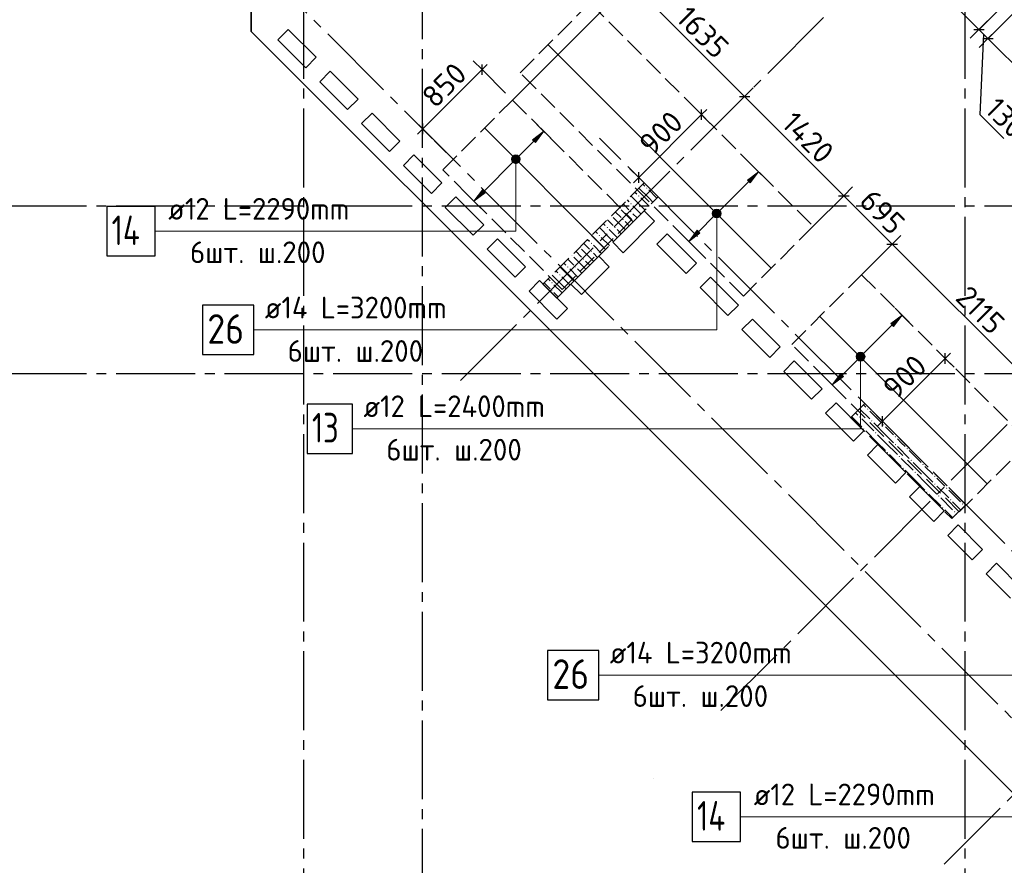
# Model space of a CAD drawing. Header units: millimetres. Extents: x 40580 to 1930067, y -240640 to 81020.
# Tile 219 of 256: x 720445 to 730423, y -228000 to -219433. Entities that reach past the tile are written whole.
import ezdxf

# ---------------------------------------------------------------- set-up
doc = ezdxf.new("R2010")
doc.units = ezdxf.units.MM
for name, pattern in [('______2', [270, 200, -70]), ('______5', [1100, 800, -100, 100, -100]), ('CENTER', [2, 1.25, -0.25, 0.25, -0.25])]:
    doc.linetypes.add(name, pattern=pattern)
for name, color, linetype, lineweight in [('Standard', 7, 'Continuous', 25), ('ДОП Верх по Х', 7, 'Continuous', 25), ('ЖБ Перекрытие верхний уровень', 7, 'Continuous', 35), ('ОСИ', 7, 'CENTER', 15), ('Позиционная метка номер позиции', 7, 'Continuous', 13), ('Примечания', 7, 'Continuous', 13)]:
    doc.layers.add(name, color=color, linetype=linetype, lineweight=lineweight)
doc.layers.add('ЖБ Пилон', color=7, linetype='______2', lineweight=13, true_color=0xa0a0a0)
doc.styles.add('ISOCPEUR', font='isocpeur.ttf')

msp = doc.modelspace()

# ---------------------------------------------------------------- hatches: boundary and pattern name
at = {"layer": 'ДОП Верх по Х', "linetype": 'Continuous', "lineweight": 13, "transparency": 33554687}
for points in [[(725671, -220676.8), (725755.9, -220563.7), (725642.7, -220648.5)], [(725437, -220837), (725499.5, -220873), (725446.5, -220820)], [(725437, -220856.1), (725482.6, -220882.6), (725437, -220837)], [(725437, -220837), (725482.6, -220882.6), (725499.5, -220873)], [(725463.5, -220882.6), (725437, -220856.1), (725446.5, -220873)], [(725437, -220856.1), (725463.5, -220882.6), (725482.6, -220882.6)], [(725446.5, -220820), (725509.1, -220856.1), (725463.5, -220810.4)], [(725446.5, -220820), (725499.5, -220873), (725509.1, -220856.1)], [(725463.5, -220810.4), (725509.1, -220856.1), (725509.1, -220837)], [(725463.5, -220810.4), (725509.1, -220837), (725482.6, -220810.4)], [(725482.6, -220810.4), (725509.1, -220837), (725499.5, -220820)], [(727847.7, -221085.8), (727932.6, -220972.6), (727819.4, -221057.5)], [(727472.3, -221387.3), (727534.8, -221423.4), (727481.8, -221370.4)], [(727472.3, -221406.4), (727517.9, -221432.9), (727472.3, -221387.3)], [(727472.3, -221387.3), (727517.9, -221432.9), (727534.8, -221423.4)], [(727481.8, -221370.4), (727544.4, -221406.4), (727498.8, -221360.8)], [(727481.8, -221370.4), (727534.8, -221423.4), (727544.4, -221406.4)], [(727498.8, -221360.8), (727544.4, -221406.4), (727544.4, -221387.3)], [(727498.8, -221360.8), (727544.4, -221387.3), (727517.9, -221360.8)], [(727517.9, -221360.8), (727544.4, -221387.3), (727534.8, -221370.4)], [(727498.8, -221432.9), (727472.3, -221406.4), (727481.8, -221423.4)], [(727472.3, -221406.4), (727498.8, -221432.9), (727517.9, -221432.9)], [(729301.6, -222539.6), (729386.4, -222426.5), (729273.3, -222511.3)], [(728926.1, -222841.2), (728988.7, -222877.3), (728935.7, -222824.2)], [(728926.1, -222860.3), (728971.7, -222886.8), (728926.1, -222841.2)], [(728926.1, -222841.2), (728971.7, -222886.8), (728988.7, -222877.3)], [(728952.6, -222886.8), (728926.1, -222860.3), (728935.7, -222877.3)], [(728926.1, -222860.3), (728952.6, -222886.8), (728971.7, -222886.8)], [(728935.7, -222824.2), (728998.2, -222860.3), (728952.6, -222814.7)], [(728935.7, -222824.2), (728988.7, -222877.3), (728998.2, -222860.3)], [(728952.6, -222814.7), (728998.2, -222860.3), (728998.2, -222841.2)], [(728952.6, -222814.7), (728998.2, -222841.2), (728971.7, -222814.7)], [(728971.7, -222814.7), (728998.2, -222841.2), (728988.7, -222824.2)]]:
    msp.add_hatch(color=7, dxfattribs=at).paths.add_polyline_path(points)
for points in [[(725161.9, -221185.9), (725048.7, -221270.8), (725133.6, -221157.6)], [(727338.6, -221594.9), (727225.5, -221679.7), (727310.3, -221566.6)], [(728792.5, -223048.7), (728679.3, -223133.6), (728764.2, -223020.5)]]:
    msp.add_hatch(color=7, dxfattribs=at).paths.add_polyline_path(points, flags=16)
at = {"layer": 'ЖБ Пилон', "linetype": 'Continuous', "lineweight": -3, "transparency": 33554687}
for points in [[(726792.8, -221138.2), (726799.3, -221131.7), (726805.8, -221138.2), (726799.3, -221144.7)], [(726632.8, -221298.2), (726639.3, -221291.7), (726645.8, -221298.2), (726639.3, -221304.7)], [(726712.8, -221218.2), (726719.3, -221211.7), (726725.8, -221218.2), (726719.3, -221224.7)], [(726523.9, -221336.3), (726525.8, -221338.2), (726519.3, -221344.7), (726517.4, -221342.8)], [(726632.8, -221378.2), (726639.3, -221371.7), (726645.8, -221378.2), (726639.3, -221384.7)], [(726443.9, -221416.3), (726445.8, -221418.2), (726439.3, -221424.7), (726437.4, -221422.8)], [(726552.7, -221458.2), (726559.3, -221451.7), (726565.8, -221458.2), (726559.3, -221464.7)], [(726392.8, -221538.2), (726399.3, -221531.7), (726405.8, -221538.2), (726399.3, -221544.7)], [(726472.8, -221538.2), (726479.3, -221531.7), (726485.8, -221538.2), (726479.3, -221544.7)], [(726232.8, -221698.2), (726239.3, -221691.7), (726245.8, -221698.2), (726239.3, -221704.7)], [(726312.8, -221618.2), (726319.3, -221611.7), (726325.8, -221618.2), (726319.3, -221624.7)], [(726123.9, -221736.3), (726125.8, -221738.2), (726119.3, -221744.7), (726117.4, -221742.8)], [(726232.8, -221778.2), (726239.3, -221771.7), (726245.8, -221778.2), (726239.3, -221784.7)], [(726043.9, -221816.3), (726045.8, -221818.2), (726039.3, -221824.7), (726037.4, -221822.8)], [(726152.8, -221858.2), (726159.3, -221851.7), (726165.8, -221858.2), (726159.3, -221864.7)], [(725992.8, -221938.2), (725999.3, -221931.7), (726005.8, -221938.2), (725999.3, -221944.7)], [(726072.8, -221938.2), (726079.3, -221931.7), (726085.8, -221938.2), (726079.3, -221944.7)], [(725832.8, -222098.2), (725839.3, -222091.7), (725845.8, -222098.2), (725839.3, -222104.7)], [(725912.8, -222018.2), (725919.3, -222011.7), (725925.8, -222018.2), (725919.3, -222024.7)], [(725832.8, -222178.2), (725839.3, -222171.7), (725845.8, -222178.2), (725839.3, -222184.7)], [(729032.8, -223378.2), (729039.3, -223371.7), (729045.8, -223378.2), (729039.3, -223384.7)], [(728952.8, -223458.2), (728959.3, -223451.7), (728965.8, -223458.2), (728959.3, -223464.7)], [(729072.8, -223498.2), (729079.3, -223491.7), (729085.8, -223498.2), (729079.3, -223504.7)], [(728992.8, -223578.2), (728999.3, -223571.7), (729005.8, -223578.2), (728999.3, -223584.7)], [(729192.8, -223538.2), (729199.3, -223531.7), (729205.8, -223538.2), (729199.3, -223544.7)], [(729112.8, -223618.2), (729119.3, -223611.7), (729125.8, -223618.2), (729119.3, -223624.7)], [(729312.8, -223658.2), (729319.3, -223651.7), (729325.8, -223658.2), (729319.3, -223664.7)], [(729312.8, -223738.2), (729319.3, -223731.7), (729325.8, -223738.2), (729319.3, -223744.7)], [(729432.8, -223778.2), (729439.3, -223771.7), (729445.8, -223778.2), (729439.3, -223784.7)], [(729232.8, -223818.2), (729239.3, -223811.7), (729245.8, -223818.2), (729239.3, -223824.7)], [(729352.8, -223858.2), (729359.3, -223851.7), (729365.8, -223858.2), (729359.3, -223864.7)], [(729472.8, -223898.2), (729479.3, -223891.7), (729485.8, -223898.2), (729479.3, -223904.7)], [(729392.8, -223978.2), (729399.3, -223971.7), (729405.8, -223978.2), (729399.3, -223984.7)], [(729592.8, -223938.2), (729599.3, -223931.7), (729605.8, -223938.2), (729599.3, -223944.7)], [(729512.8, -224018.2), (729519.3, -224011.7), (729525.8, -224018.2), (729519.3, -224024.7)], [(729712.8, -224058.2), (729719.3, -224051.7), (729725.8, -224058.2), (729719.3, -224064.7)], [(729712.8, -224138.2), (729719.3, -224131.7), (729725.8, -224138.2), (729719.3, -224144.7)], [(729832.8, -224178.2), (729839.3, -224171.7), (729845.8, -224178.2), (729839.3, -224184.7)], [(729632.8, -224218.2), (729639.3, -224211.7), (729645.8, -224218.2), (729639.3, -224224.7)], [(729752.8, -224258.2), (729759.3, -224251.7), (729765.8, -224258.2), (729759.3, -224264.7)], [(729872.8, -224298.2), (729879.3, -224291.7), (729885.8, -224298.2), (729879.3, -224304.7)], [(729792.8, -224378.2), (729799.3, -224371.7), (729805.8, -224378.2), (729799.3, -224384.7)], [(729992.8, -224338.2), (729999.3, -224331.7), (730005.8, -224338.2), (729999.3, -224344.7)], [(729912.8, -224418.2), (729919.3, -224411.7), (729925.8, -224418.2), (729919.3, -224424.7)]]:
    msp.add_hatch(color=7, dxfattribs=at).paths.add_polyline_path(points, flags=16)
at = {"layer": 'Позиционная метка номер позиции', "linetype": 'Continuous', "lineweight": 13, "transparency": 33554687}
for points in [[(725450.5, -220807.8), (725495.5, -220807.8), (725473, -220801.5)], [(725511.7, -220824), (725434.3, -220824), (725428, -220846.5)], [(725511.7, -220824), (725428, -220846.5), (725518, -220846.5)], [(725518, -220846.5), (725428, -220846.5), (725434.3, -220869)], [(725495.5, -220807.8), (725450.5, -220807.8), (725434.3, -220824)], [(725495.5, -220807.8), (725434.3, -220824), (725511.7, -220824)], [(725518, -220846.5), (725434.3, -220869), (725511.7, -220869)], [(725511.7, -220869), (725434.3, -220869), (725450.5, -220885.2)], [(725511.7, -220869), (725450.5, -220885.2), (725495.5, -220885.2)], [(725495.5, -220885.2), (725450.5, -220885.2), (725473, -220891.5)], [(727547, -221374.4), (727469.6, -221374.4), (727463.3, -221396.9)], [(727547, -221374.4), (727463.3, -221396.9), (727553.3, -221396.9)], [(727553.3, -221396.9), (727463.3, -221396.9), (727469.6, -221419.4)], [(727530.8, -221358.2), (727485.8, -221358.2), (727469.6, -221374.4)], [(727530.8, -221358.2), (727469.6, -221374.4), (727547, -221374.4)], [(727553.3, -221396.9), (727469.6, -221419.4), (727547, -221419.4)], [(727485.8, -221358.2), (727530.8, -221358.2), (727508.3, -221351.9)], [(727547, -221419.4), (727469.6, -221419.4), (727485.8, -221435.6)], [(727547, -221419.4), (727485.8, -221435.6), (727530.8, -221435.6)], [(727530.8, -221435.6), (727485.8, -221435.6), (727508.3, -221441.9)], [(729005.1, -222824), (728927.7, -222824), (728921.4, -222846.5)], [(729005.1, -222824), (728921.4, -222846.5), (729011.4, -222846.5)], [(729011.4, -222846.5), (728921.4, -222846.5), (728927.7, -222869)], [(728988.9, -222807.8), (728943.9, -222807.8), (728927.7, -222824)], [(728988.9, -222807.8), (728927.7, -222824), (729005.1, -222824)], [(729011.4, -222846.5), (728927.7, -222869), (729005.1, -222869)], [(729005.1, -222869), (728927.7, -222869), (728943.9, -222885.2)], [(728943.9, -222807.8), (728988.9, -222807.8), (728966.4, -222801.5)], [(729005.1, -222869), (728943.9, -222885.2), (728988.9, -222885.2)], [(728988.9, -222885.2), (728943.9, -222885.2), (728966.4, -222891.5)]]:
    msp.add_hatch(color=7, dxfattribs=at).paths.add_polyline_path(points)

# ---------------------------------------------------------------- linework, layer by layer
at = {"layer": 'Standard', "color": 7, "linetype": 'Continuous', "lineweight": -3, "transparency": 33554687}
for p, q in [((729317.3, -218684.2), (730165.8, -219532.8)), ((726633.5, -219052.9), (727791.1, -220210.4)), ((730165.8, -219532.8), (730257.7, -219624.7)), ((730211.8, -219578.7), (730176.4, -220391.9)), ((730257.7, -219624.7), (732308.3, -221675.3)), ((725130.3, -219938.1), (725183.3, -219885.1)), ((724529.3, -220539.1), (725130.3, -219938.1)), ((727791.1, -220210.4), (728796.4, -221215.7)), ((726718.2, -221031.1), (727354.6, -220394.7)), ((727354.6, -220394.7), (727407.7, -220341.7)), ((730176.4, -220391.9), (730419.7, -220635.2)), ((724529.3, -220539.1), (724476.2, -220592.2)), ((726718.2, -221031.1), (726665.2, -221084.1)), ((728796.4, -221215.7), (729286.6, -221706)), ((729286.6, -221706), (730782.1, -223201.5)), ((729188.4, -223501.2), (729824.8, -222864.8)), ((729824.8, -222864.8), (729877.8, -222811.8)), ((729188.4, -223501.2), (729135.4, -223554.3))]:
    msp.add_line(p, q, dxfattribs=at)
at = {"layer": 'Standard', "color": 251, "linetype": 'Continuous', "lineweight": -3, "true_color": 0x656565, "transparency": 33554687}
for p, q in [((726633.5, -219052.9), (725439.3, -220247.1)), ((730165.8, -219532.8), (730254.2, -219444.4)), ((730165.8, -219532.8), (730077.4, -219621.1)), ((730257.7, -219624.7), (730346.1, -219536.3)), ((730257.7, -219624.7), (730169.3, -219713.1)), ((725130.3, -219938.1), (725041.9, -219849.7)), ((725130.3, -219938.1), (725218.7, -220026.5)), ((725130.3, -219938.1), (725368.6, -220176.4)), ((727791.1, -220210.4), (727879.5, -220122)), ((727791.1, -220210.4), (727480.7, -220520.8)), ((727791.1, -220210.4), (727702.7, -220298.8)), ((727354.6, -220394.7), (727266.3, -220306.3)), ((727354.6, -220394.7), (727443, -220483.1)), ((727354.6, -220394.7), (727354.6, -220394.7)), ((724529.3, -220539.1), (724440.9, -220450.8)), ((724529.3, -220539.1), (724617.6, -220627.5)), ((724529.3, -220539.1), (724767.6, -220777.5)), ((726718.2, -221031.1), (726629.9, -220942.7)), ((726718.2, -221031.1), (726806.6, -221119.5)), ((726718.2, -221031.1), (726718.2, -221031.1)), ((728796.4, -221215.7), (728884.7, -221127.3)), ((728796.4, -221215.7), (728486, -221526.1)), ((728796.4, -221215.7), (728708, -221304.1)), ((729286.6, -221706), (729375, -221617.6)), ((729286.6, -221706), (728976.3, -222016.3)), ((729286.6, -221706), (729198.2, -221794.3)), ((729824.8, -222864.8), (729736.4, -222776.4)), ((729824.8, -222864.8), (729913.2, -222953.2)), ((729824.8, -222864.8), (729824.8, -222864.8)), ((729188.4, -223501.2), (729100, -223412.8)), ((729188.4, -223501.2), (729276.8, -223589.6)), ((729188.4, -223501.2), (729188.4, -223501.2))]:
    msp.add_line(p, q, dxfattribs=at)
at = {"layer": 'Standard', "color": 7, "linetype": 'Continuous', "lineweight": 25, "transparency": 33554687}
for p, q in [((730112.8, -219532.8), (730218.8, -219532.8)), ((730204.7, -219624.7), (730310.8, -219624.7)), ((725130.3, -219991.1), (725130.3, -219885.1)), ((727738.1, -220210.4), (727844.1, -220210.4)), ((727354.6, -220447.7), (727354.6, -220341.7)), ((724529.3, -220592.2), (724529.3, -220486.1)), ((726718.2, -221084.1), (726718.2, -220978)), ((728743.3, -221215.7), (728849.4, -221215.7)), ((729233.6, -221706), (729339.6, -221706)), ((729824.8, -222917.9), (729824.8, -222811.8)), ((729188.4, -223554.3), (729188.4, -223448.2))]:
    msp.add_line(p, q, dxfattribs=at)
at = {"layer": 'Standard', "color": 251, "linetype": 'Continuous', "lineweight": -3, "true_color": 0x656565, "transparency": 33554687}
for points in [[(730257.7, -219624.7), (730269.7, -219612.7), (730269.7, -219612.7), (730269.7, -219612.7), (730269.7, -219612.7), (730269.8, -219612.7), (730269.8, -219612.7), (732034.5, -217847.9)], [(730165.8, -219532.8), (730177.8, -219520.7), (730177.8, -219520.7), (730177.8, -219520.7), (730177.8, -219520.7), (730177.8, -219520.7), (730177.8, -219520.7), (730379.9, -219318.7)]]:
    msp.add_lwpolyline(points, dxfattribs=at)
at = {"layer": 'ДОП Верх по Х', "color": 7, "linetype": 'Continuous', "lineweight": -3, "transparency": 33554687}
for p, q in [((725804, -219692.5), (728056.8, -221945.4)), ((725160.7, -220534.2), (726362.8, -221736.3)), ((728556.2, -222444.8), (730244.8, -224133.4))]:
    msp.add_line(p, q, dxfattribs=at)
at = {"layer": 'ДОП Верх по Х', "color": 251, "linetype": 'Continuous', "lineweight": 13, "true_color": 0x494949, "transparency": 33554687}
for p, q in [((725755.9, -220563.7), (725685.1, -220493)), ((725755.9, -220563.7), (725642.7, -220648.5)), ((725671, -220676.8), (725755.9, -220563.7)), ((725755.9, -220563.7), (725826.6, -220634.4)), ((725755.9, -220563.7), (725755.9, -220563.7)), ((725494.2, -220825.3), (725656.9, -220662.7)), ((725642.7, -220648.5), (725671, -220676.8)), ((725147.7, -221171.8), (725451.8, -220867.7)), ((725446.5, -220820), (725446.5, -220820)), ((725499.5, -220873), (725499.5, -220873)), ((727932.6, -220972.6), (727861.9, -220901.9)), ((727932.6, -220972.6), (727819.4, -221057.5)), ((727847.7, -221085.8), (727932.6, -220972.6)), ((727932.6, -220972.6), (728003.3, -221043.3)), ((727932.6, -220972.6), (727932.6, -220972.6)), ((727529.5, -221375.7), (727833.6, -221071.6)), ((727819.4, -221057.5), (727847.7, -221085.8)), ((725048.7, -221270.8), (724978, -221200.1)), ((725048.7, -221270.8), (725133.6, -221157.6)), ((725161.9, -221185.9), (725048.7, -221270.8)), ((725133.6, -221157.6), (725161.9, -221185.9)), ((725048.7, -221270.8), (725119.5, -221341.5)), ((725048.7, -221270.8), (725048.7, -221270.8)), ((727481.8, -221370.4), (727481.8, -221370.4)), ((727324.5, -221580.7), (727487.1, -221418.1)), ((727534.8, -221423.4), (727534.8, -221423.4)), ((727225.5, -221679.7), (727310.3, -221566.6)), ((727338.6, -221594.9), (727225.5, -221679.7)), ((727310.3, -221566.6), (727338.6, -221594.9)), ((727225.5, -221679.7), (727154.8, -221609)), ((727225.5, -221679.7), (727296.2, -221750.4)), ((727225.5, -221679.7), (727225.5, -221679.7)), ((729386.4, -222426.5), (729315.7, -222355.8)), ((729386.4, -222426.5), (729273.3, -222511.3)), ((729301.6, -222539.6), (729386.4, -222426.5)), ((729386.4, -222426.5), (729457.2, -222497.2)), ((729386.4, -222426.5), (729386.4, -222426.5)), ((728983.4, -222829.5), (729287.4, -222525.5)), ((729273.3, -222511.3), (729301.6, -222539.6)), ((728778.3, -223034.6), (728941, -222872)), ((728935.7, -222824.2), (728935.7, -222824.2)), ((728988.7, -222877.3), (728988.7, -222877.3)), ((728679.3, -223133.6), (728608.6, -223062.9)), ((728679.3, -223133.6), (728764.2, -223020.5)), ((728792.5, -223048.7), (728679.3, -223133.6)), ((728764.2, -223020.5), (728792.5, -223048.7)), ((728679.3, -223133.6), (728750, -223204.3)), ((728679.3, -223133.6), (728679.3, -223133.6))]:
    msp.add_line(p, q, dxfattribs=at)
at = {"layer": 'ДОП Верх по Х', "color": 7, "linetype": 'Continuous', "lineweight": 13, "transparency": 33554687}
for p, q in [((721931.1, -221576.5), (724017.1, -221576.5)), ((722909.1, -222576.5), (725017.1, -222576.5)), ((723909.1, -223576.5), (726017.1, -223576.5)), ((726405.2, -226072.6), (728513.2, -226072.6)), ((727863.7, -227509.1), (729949.7, -227509.1))]:
    msp.add_line(p, q, dxfattribs=at)
at = {"layer": 'ДОП Верх по Х', "color": 7, "linetype": 'Continuous', "lineweight": 25, "transparency": 33554687}
for points in [[(721327.1, -221826.5), (721817.1, -221826.5), (721817.1, -221326.5), (721327.1, -221326.5), (721327.1, -221826.5)], [(722297.1, -222826.5), (722817.1, -222826.5), (722817.1, -222326.5), (722297.1, -222326.5), (722297.1, -222826.5)], [(723357.1, -223826.5), (723817.1, -223826.5), (723817.1, -223326.5), (723357.1, -223326.5), (723357.1, -223826.5)], [(725793.2, -226322.6), (726313.2, -226322.6), (726313.2, -225822.6), (725793.2, -225822.6), (725793.2, -226322.6)], [(727259.7, -227759.1), (727749.7, -227759.1), (727749.7, -227259.1), (727259.7, -227259.1), (727259.7, -227759.1)]]:
    msp.add_lwpolyline(points, dxfattribs=at)
at = {"layer": 'ДОП Верх по Х', "color": 251, "linetype": 'Continuous', "lineweight": 13, "true_color": 0x494949, "transparency": 33554687}
for centre in [(725473, -220846.5), (727508.3, -221396.9), (728962.2, -222850.7)]:
    msp.add_circle(centre, 37.5, dxfattribs=at)
at = {"layer": 'ЖБ Перекрытие верхний уровень', "transparency": 33554687}
for p, q in [((722792.3, -207281.3), (722792.3, -219551.7)), ((722792.3, -219551.7), (725925.1, -222684.5)), ((723061.3, -219636.9), (723167.4, -219530.8)), ((723167.4, -219530.8), (723450.2, -219813.7)), ((723344.2, -219919.8), (723061.3, -219636.9)), ((723450.2, -219813.7), (723344.2, -219919.8)), ((723485.6, -220061.2), (723591.6, -219955.1)), ((723591.6, -219955.1), (723874.5, -220238)), ((723768.4, -220344), (723485.6, -220061.2)), ((723874.5, -220238), (723768.4, -220344)), ((723909.8, -220485.4), (724015.9, -220379.4)), ((724015.9, -220379.4), (724298.8, -220662.2)), ((724192.7, -220768.3), (723909.8, -220485.4)), ((724298.8, -220662.2), (724192.7, -220768.3)), ((724334.1, -220909.7), (724440.2, -220803.6)), ((724440.2, -220803.6), (724723, -221086.5)), ((724617, -221192.6), (724334.1, -220909.7)), ((724723, -221086.5), (724617, -221192.6)), ((724758.4, -221334), (724864.4, -221227.9)), ((724864.4, -221227.9), (725147.3, -221510.7)), ((725041.2, -221616.8), (724758.4, -221334)), ((726455.4, -221687.5), (726773.6, -221369.3)), ((726773.6, -221369.3), (726879.7, -221475.4)), ((726879.7, -221475.4), (726561.5, -221793.6)), ((725147.3, -221510.7), (725041.2, -221616.8)), ((725182.6, -221758.2), (725288.7, -221652.2)), ((725288.7, -221652.2), (725571.5, -221935)), ((726561.5, -221793.6), (726455.4, -221687.5)), ((726900.9, -221708.7), (727007, -221602.7)), ((727007, -221602.7), (727304, -221899.7)), ((725465.5, -222041.1), (725182.6, -221758.2)), ((727197.9, -222005.7), (726900.9, -221708.7)), ((726031.2, -222111.8), (726314, -221828.9)), ((726314, -221828.9), (726420.1, -221935)), ((727304, -221899.7), (727197.9, -222005.7)), ((725571.5, -221935), (725465.5, -222041.1)), ((726420.1, -221935), (726137.2, -222217.9)), ((725606.9, -222182.5), (725713, -222076.4)), ((725713, -222076.4), (725995.8, -222359.3)), ((727339.3, -222147.1), (727445.4, -222041.1)), ((727445.4, -222041.1), (727728.2, -222323.9)), ((725889.7, -222465.3), (725606.9, -222182.5)), ((726137.2, -222217.9), (726031.2, -222111.8)), ((727622.2, -222430), (727339.3, -222147.1)), ((725995.8, -222359.3), (725889.7, -222465.3)), ((727728.2, -222323.9), (727622.2, -222430)), ((727763.6, -222571.4), (727869.6, -222465.3)), ((727869.6, -222465.3), (728152.5, -222748.2)), ((728046.4, -222854.2), (727763.6, -222571.4)), ((725925.1, -222684.5), (730662.7, -227422.2)), ((728152.5, -222748.2), (728046.4, -222854.2)), ((728187.8, -222995.7), (728293.9, -222889.6)), ((728293.9, -222889.6), (728576.7, -223172.4)), ((728470.7, -223278.5), (728187.8, -222995.7)), ((728576.7, -223172.4), (728470.7, -223278.5)), ((728612.1, -223419.9), (728718.2, -223313.9)), ((728718.2, -223313.9), (729001, -223596.7)), ((728894.9, -223702.8), (728612.1, -223419.9)), ((729001, -223596.7), (728894.9, -223702.8)), ((729036.4, -223844.2), (729142.4, -223738.1)), ((729142.4, -223738.1), (729425.3, -224021)), ((729319.2, -224127), (729036.4, -223844.2)), ((729425.3, -224021), (729319.2, -224127)), ((729460.6, -224268.5), (729566.7, -224162.4)), ((729566.7, -224162.4), (729814.2, -224409.9)), ((729708.1, -224515.9), (729460.6, -224268.5)), ((729814.2, -224409.9), (729708.1, -224515.9)), ((729849.5, -224657.4), (729955.6, -224551.3)), ((729955.6, -224551.3), (730203.1, -224798.8)), ((730097, -224904.9), (729849.5, -224657.4)), ((730203.1, -224798.8), (730097, -224904.9)), ((730238.5, -225046.3), (730344.5, -224940.2)), ((730344.5, -224940.2), (730592, -225187.7)), ((730485.9, -225293.8), (730238.5, -225046.3))]:
    msp.add_line(p, q, dxfattribs=at)
at = {"layer": 'ЖБ Пилон', "color": 253, "linetype": '______2', "lineweight": 13, "true_color": 0xa0a0a0, "transparency": 33554687}
for p, q in [((726773.6, -221086.5), (725748.3, -222111.8)), ((726915, -221227.9), (726773.6, -221086.5)), ((725889.7, -222253.2), (726915, -221227.9)), ((725748.3, -222111.8), (725889.7, -222253.2)), ((729008.4, -223321.2), (728867, -223462.7)), ((730033.7, -224346.5), (729008.4, -223321.2)), ((728867, -223462.7), (729892.3, -224488)), ((729892.3, -224488), (730033.7, -224346.5))]:
    msp.add_line(p, q, dxfattribs=at)
at = {"layer": 'ЖБ Пилон', "color": 9, "linetype": 'Continuous', "lineweight": -3, "true_color": 0xc7c7c7, "transparency": 33554687}
for p, q in [((726760.6, -221099.5), (726779.3, -221118.2)), ((726680.6, -221179.5), (726699.3, -221198.2)), ((726819.3, -221238.2), (726720.6, -221139.5)), ((726819.3, -221158.2), (726899.3, -221238.2)), ((726579.3, -221318.2), (726560.6, -221299.5)), ((726600.6, -221259.5), (726619.3, -221278.2)), ((726739.3, -221318.2), (726640.6, -221219.5)), ((726739.3, -221238.2), (726819.3, -221318.2)), ((726819.3, -221238.2), (726862, -221280.9)), ((726480.6, -221379.5), (726539.3, -221438.2)), ((726539.3, -221358.2), (726659.3, -221478.2)), ((726619.3, -221358.2), (726579.3, -221318.2)), ((726659.3, -221318.2), (726739.3, -221398.2)), ((726659.3, -221398.2), (726702, -221440.9)), ((726739.3, -221318.2), (726782, -221360.9)), ((726819.3, -221318.2), (726822, -221320.9)), ((726360.6, -221499.5), (726379.3, -221518.2)), ((726419.3, -221478.2), (726400.6, -221459.5)), ((726459.3, -221518.2), (726419.3, -221478.2)), ((726459.3, -221438.2), (726579.3, -221558.2)), ((726579.3, -221478.2), (726622, -221520.9)), ((726280.6, -221579.5), (726299.3, -221598.2)), ((726419.3, -221638.2), (726320.6, -221539.5)), ((726419.3, -221558.2), (726499.3, -221638.2)), ((726499.3, -221558.2), (726542, -221600.9)), ((726179.3, -221718.2), (726160.6, -221699.5)), ((726200.6, -221659.5), (726219.3, -221678.2)), ((726339.3, -221718.2), (726240.6, -221619.5)), ((726339.3, -221638.2), (726419.3, -221718.2)), ((726419.3, -221638.2), (726462, -221680.9)), ((726080.6, -221779.5), (726139.3, -221838.2)), ((726139.3, -221758.2), (726259.3, -221878.2)), ((726219.3, -221758.2), (726179.3, -221718.2)), ((726259.3, -221718.2), (726339.3, -221798.2)), ((726259.3, -221798.2), (726302, -221840.9)), ((726339.3, -221718.2), (726382, -221760.9)), ((726419.3, -221718.2), (726422, -221720.9)), ((725960.6, -221899.5), (725979.3, -221918.2)), ((726019.3, -221878.2), (726000.6, -221859.5)), ((726059.3, -221918.2), (726019.3, -221878.2)), ((726059.3, -221838.2), (726179.3, -221958.2)), ((726179.3, -221878.2), (726222, -221920.9)), ((725880.6, -221979.5), (725899.3, -221998.2)), ((726019.3, -222038.2), (725920.6, -221939.5)), ((726019.3, -221958.2), (726099.3, -222038.2)), ((726099.3, -221958.2), (726142, -222000.9)), ((725779.3, -222118.2), (725760.6, -222099.5)), ((725800.6, -222059.5), (725819.3, -222078.2)), ((725939.3, -222118.2), (725840.6, -222019.5)), ((725939.3, -222038.2), (726019.3, -222118.2)), ((726019.3, -222038.2), (726062, -222080.9)), ((725819.3, -222158.2), (725779.3, -222118.2)), ((725859.3, -222118.2), (725939.3, -222198.2)), ((725859.3, -222198.2), (725902, -222240.9)), ((725939.3, -222118.2), (725982, -222160.9)), ((726019.3, -222118.2), (726022, -222120.9)), ((728955.4, -223374.3), (729059.3, -223478.2)), ((729019.3, -223358.2), (728995.4, -223334.3)), ((728875.4, -223454.3), (728979.3, -223558.2)), ((728915.4, -223414.3), (728939.3, -223438.2)), ((728979.3, -223478.2), (729099.3, -223598.2)), ((729059.3, -223398.2), (729179.3, -223518.2)), ((729219.3, -223638.2), (729099.3, -223518.2)), ((729219.3, -223558.2), (729299.3, -223638.2)), ((729139.3, -223718.2), (729019.3, -223598.2)), ((729139.3, -223638.2), (729219.3, -223718.2)), ((729219.3, -223638.2), (729299.3, -223718.2)), ((729379.3, -223718.2), (729339.3, -223678.2)), ((729139.3, -223718.2), (729219.3, -223798.2)), ((729219.3, -223718.2), (729339.3, -223838.2)), ((729339.3, -223758.2), (729459.3, -223878.2)), ((729419.3, -223758.2), (729379.3, -223718.2)), ((729259.3, -223838.2), (729379.3, -223958.2)), ((729379.3, -223878.2), (729499.3, -223998.2)), ((729459.3, -223798.2), (729579.3, -223918.2)), ((729619.3, -224038.2), (729499.3, -223918.2)), ((729619.3, -223958.2), (729699.3, -224038.2)), ((729539.3, -224118.2), (729419.3, -223998.2)), ((729539.3, -224038.2), (729619.3, -224118.2)), ((729619.3, -224038.2), (729699.3, -224118.2)), ((729779.3, -224118.2), (729739.3, -224078.2)), ((729539.3, -224118.2), (729619.3, -224198.2)), ((729619.3, -224118.2), (729739.3, -224238.2)), ((729739.3, -224158.2), (729859.3, -224278.2)), ((729819.3, -224158.2), (729779.3, -224118.2)), ((729659.3, -224238.2), (729779.3, -224358.2)), ((729779.3, -224278.2), (729899.3, -224398.2)), ((729859.3, -224198.2), (729979.3, -224318.2)), ((729980.7, -224399.6), (729899.3, -224318.2)), ((730019.3, -224358.2), (730020.7, -224359.6)), ((729900.7, -224479.6), (729819.3, -224398.2)), ((729939.3, -224438.2), (729940.7, -224439.6))]:
    msp.add_line(p, q, dxfattribs=at)
at = {"layer": 'ОСИ', "color": 8, "linetype": '______5', "lineweight": -3, "transparency": 33554687}
for p, q in [((724522.3, -182531.3), (724522.3, -233251.3)), ((723322.3, -182931.3), (723322.3, -233251.3)), ((730022.3, -182931.3), (730022.3, -233251.3)), ((724913.9, -223087.6), (743570.2, -204431.3)), ((727551.4, -226432.2), (746561.3, -207422.3)), ((729814.2, -227987.8), (748470.5, -209331.5)), ((731911.6, -227921.4), (722598.2, -218608.1)), ((732760.1, -227072.9), (726321.1, -220633.9)), ((748622.3, -221321.3), (718998.3, -221321.3)), ((748622.3, -223021.3), (718998.3, -223021.3)), ((724913.9, -223087.6), (724913.9, -223087.6)), ((724913.9, -223087.6), (724913.9, -223087.6)), ((726865.5, -227118.1), (726865.5, -227118.1)), ((726865.5, -227118.1), (726865.5, -227118.1))]:
    msp.add_line(p, q, dxfattribs=at)
at = {"layer": 'Позиционная метка номер позиции', "color": 7, "linetype": 'Continuous', "lineweight": 13, "transparency": 33554687}
for p, q in [((725473, -220801.5), (725473, -220801.5)), ((725428, -220846.5), (725428, -220846.5)), ((725473, -220891.5), (725473, -220891.5)), ((725518, -220846.5), (725518, -220846.5)), ((727463.3, -221396.9), (727463.3, -221396.9)), ((727508.3, -221351.9), (727508.3, -221351.9)), ((727553.3, -221396.9), (727553.3, -221396.9)), ((727508.3, -221441.9), (727508.3, -221441.9)), ((728921.4, -222846.5), (728921.4, -222846.5)), ((728966.4, -222801.5), (728966.4, -222801.5)), ((728966.4, -222891.5), (728966.4, -222891.5)), ((729011.4, -222846.5), (729011.4, -222846.5))]:
    msp.add_line(p, q, dxfattribs=at)
for points in [[(725473, -220846.5), (725473, -221576.5), (721817.1, -221576.5)], [(727508.3, -221396.9), (727508.3, -222576.5), (722817.1, -222576.5)], [(728966.4, -222846.5), (728966.4, -223576.5), (723817.1, -223576.5)], [(731462.5, -225342.6), (731462.5, -226072.6), (726313.2, -226072.6)], [(731405.6, -226779.1), (731405.6, -227509.1), (727749.7, -227509.1)]]:
    msp.add_lwpolyline(points, dxfattribs=at)
for centre in [(725473, -220846.5), (727508.3, -221396.9), (728966.4, -222846.5)]:
    msp.add_circle(centre, 45, dxfattribs=at)
at = {"layer": 'Примечания', "color": 7, "linetype": '______2', "lineweight": -3, "transparency": 33554687}
for p, q in [((725516.2, -219970.4), (726223.3, -219263.3)), ((726223.3, -219263.3), (728486, -221526.1)), ((727778.9, -222233.2), (725516.2, -219970.4)), ((724732.2, -220954.2), (725439.3, -220247.1)), ((725439.3, -220247.1), (726649.9, -221457.7)), ((725942.8, -222164.8), (724732.2, -220954.2)), ((726649.9, -221457.7), (725942.8, -222164.8)), ((728486, -221526.1), (727778.9, -222233.2)), ((728269.9, -222722.7), (728976.3, -222016.3)), ((728976.3, -222016.3), (730673.3, -223713.4)), ((729966.9, -224419.8), (728269.9, -222722.7)), ((730673.3, -223713.4), (729966.9, -224419.8))]:
    msp.add_line(p, q, dxfattribs=at)

# ---------------------------------------------------------------- texts
at = {"layer": 'Standard', "color": 7, "linetype": 'Continuous', "lineweight": 25, "transparency": 33554687, "char_height": 220, "attachment_point": 7, "style": 'ISOCPEUR'}
for s, insert, width, rotation in [('1635', (727081.9, -219430.5), 594.587, 315), ('850', (724656.2, -220341.5), 516.388, 45), ('130', (730211.8, -220356.5), 469.505, 315), ('900', (726857.3, -220821.3), 531.977, 45), ('1420', (728152.2, -220500.8), 625.738, 315), ('695', (728938.7, -221287.3), 516.405, 315), ('2115', (729915, -222263.6), 563.275, 315), ('900', (729327.5, -223291.4), 531.968, 45)]:
    msp.add_mtext(s, dxfattribs=dict(at, insert=insert, width=width, rotation=rotation))
at = {"layer": 'ДОП Верх по Х', "color": 7, "linetype": 'Continuous', "lineweight": 13, "transparency": 33554687, "attachment_point": 7, "style": 'ISOCPEUR'}
for s, insert, char_height, width in [('\\W0.96;ø12 L=2290mm ', (721951.1, -221459.2), 220, 2152.025), ('\\W0.76;14', (721377.1, -221716.5), 300, 504.551), ('\\W0.97;6шт. ш.200 ', (722171.1, -221899.2), 220, 1713.197), ('\\W0.96;ø14 L=3200mm ', (722929.1, -222459.2), 220, 2173.901), ('\\W0.88;26', (722347.1, -222716.5), 300, 551.54), ('\\W0.97;6шт. ш.200 ', (723160.1, -222899.2), 220, 1713.197), ('\\W0.96;ø12 L=2400mm ', (723929.1, -223459.2), 220, 2173.901), ('\\W0.75;13', (723407.1, -223716.5), 300, 472.649), ('\\W0.97;6шт. ш.200 ', (724160.1, -223899.2), 220, 1713.203), ('\\W0.96;ø14 L=3200mm ', (726425.2, -225955.3), 220, 2173.894), ('\\W0.88;26', (725843.2, -226212.6), 300, 551.548), ('\\W0.97;6шт. ш.200 ', (726656.2, -226395.3), 220, 1713.19), ('\\W0.96;ø12 L=2290mm ', (727883.7, -227391.8), 220, 2152.025), ('\\W0.76;14', (727309.7, -227649.1), 300, 504.551), ('\\W0.97;6шт. ш.200 ', (728103.7, -227831.8), 220, 1713.203)]:
    msp.add_mtext(s, dxfattribs=dict(at, insert=insert, char_height=char_height, width=width))

doc.saveas('drawing.dxf')
